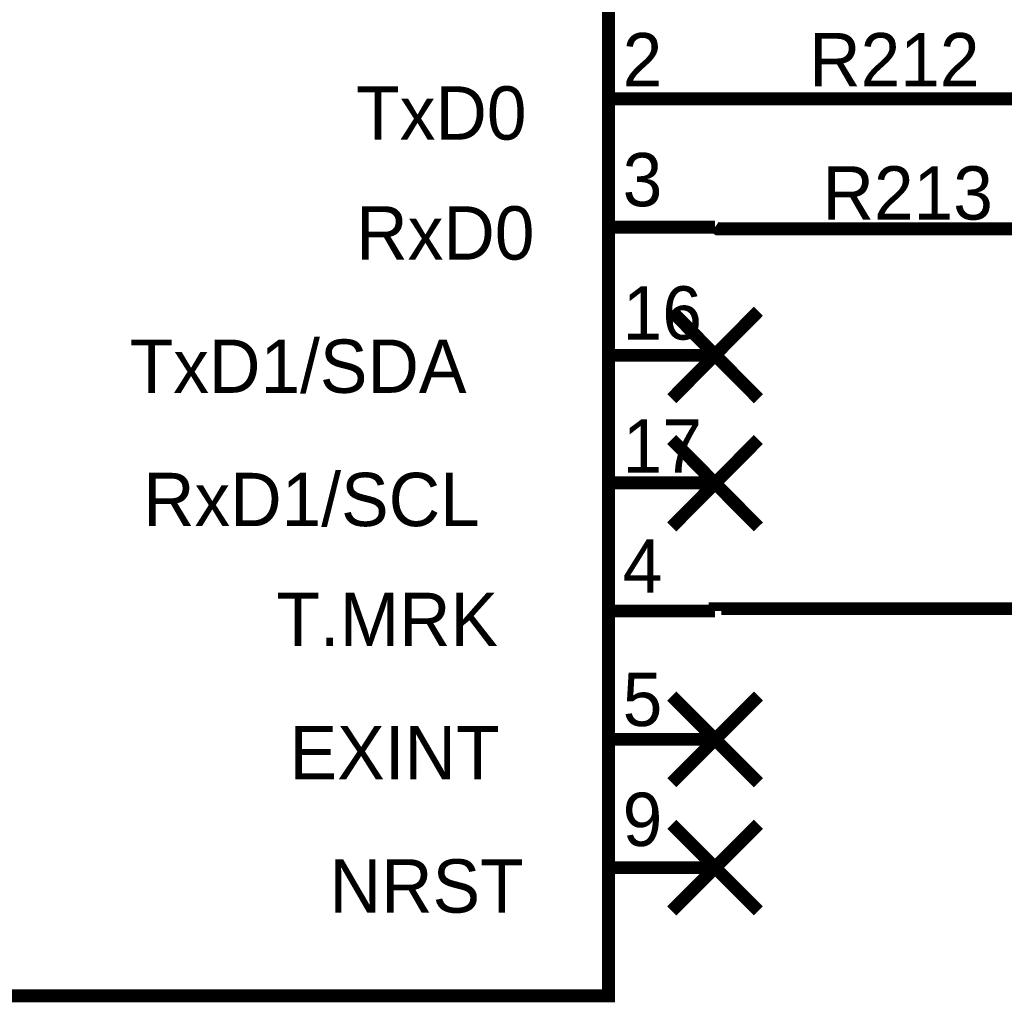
# Model space of a CAD drawing. Header units: inches. Extents: x 0 to 292, y 0 to 193.
# Tile 57 of 112: x 168 to 191, y 90 to 113. Entities that reach past the tile are written whole.
import ezdxf

# ---------------------------------------------------------------- set-up
doc = ezdxf.new("R2010")
doc.units = ezdxf.units.IN
doc.layers.add('Sheet', color=255, linetype='Continuous')

msp = doc.modelspace()

# ---------------------------------------------------------------- linework, layer by layer
at = {"layer": 'Sheet'}
msp.add_lwpolyline([(159.728, 119.734, 0.3, 0.3, 0), (181.725, 119.734, 0.3, 0.3, 0), (181.725, 89.737, 0.3, 0.3, 0), (159.728, 89.737, 0.3, 0.3, 0), (159.728, 119.734, 0.3, 0.3, 0)], format="xyseb", close=True, dxfattribs=at)
for points in [[(181.686, 110.729, 0.3, 0.3, 0), (184.219, 110.729, 0.3, 0.3, 0)], [(184.219, 110.729, 0.3, 0.3, 0), (189.226, 110.729, 0.3, 0.3, 0)], [(191.759, 110.729, 0.3, 0.3, 0), (189.226, 110.729, 0.3, 0.3, 0)], [(181.686, 107.727, 0.3, 0.3, 0), (184.219, 107.727, 0.3, 0.3, 0)], [(189.226, 107.688, 0.3, 0.3, 0), (184.277, 107.688, 0.3, 0.3, 0), (184.219, 107.727, 0.3, 0.3, 0)], [(191.759, 107.688, 0.3, 0.3, 0), (189.226, 107.688, 0.3, 0.3, 0)], [(183.205, 103.712, 0.3, 0.3, 0), (185.232, 105.759, 0.3, 0.3, 0)], [(183.205, 105.759, 0.3, 0.3, 0), (185.232, 103.712, 0.3, 0.3, 0)], [(181.686, 104.726, 0.3, 0.3, 0), (184.219, 104.726, 0.3, 0.3, 0)], [(183.205, 100.711, 0.3, 0.3, 0), (185.232, 102.757, 0.3, 0.3, 0)], [(183.205, 102.757, 0.3, 0.3, 0), (185.232, 100.711, 0.3, 0.3, 0)], [(181.686, 101.744, 0.3, 0.3, 0), (184.219, 101.744, 0.3, 0.3, 0)], [(181.686, 98.742, 0.3, 0.3, 0), (184.219, 98.742, 0.3, 0.3, 0)], [(184.219, 98.742, 0.3, 0.3, 0), (184.219, 98.8, 0.3, 0.3, 0), (209.781, 98.8, 0.3, 0.3, 0)], [(183.205, 94.727, 0.3, 0.3, 0), (185.232, 96.754, 0.3, 0.3, 0)], [(183.205, 96.754, 0.3, 0.3, 0), (185.232, 94.727, 0.3, 0.3, 0)], [(181.686, 95.74, 0.3, 0.3, 0), (184.219, 95.74, 0.3, 0.3, 0)], [(183.205, 91.725, 0.3, 0.3, 0), (185.232, 93.752, 0.3, 0.3, 0)], [(183.205, 93.752, 0.3, 0.3, 0), (185.232, 91.725, 0.3, 0.3, 0)], [(181.686, 92.739, 0.3, 0.3, 0), (184.219, 92.739, 0.3, 0.3, 0)]]:
    msp.add_lwpolyline(points, format="xyseb", dxfattribs=at)

# ---------------------------------------------------------------- texts
for s, height, p in [('2', 1.247, (182.056, 111.021)), ('R212', 1.2474, (186.42, 111.021)), ('TxD0', 1.2474, (175.821, 109.774)), ('3', 1.247, (182.056, 108.215)), ('R213', 1.2474, (186.732, 107.903)), ('RxD0', 1.2474, (175.821, 106.967)), ('16', 1.2474, (182.056, 105.096)), ('TxD1/SDA', 1.2474, (170.522, 103.849)), ('17', 1.2474, (182.056, 101.978)), ('RxD1/SCL', 1.2474, (170.833, 100.73)), ('4', 1.247, (182.056, 99.171)), ('T.MRK', 1.2474, (173.951, 97.923)), ('5', 1.247, (182.056, 96.052)), ('EXINT', 1.2474, (174.262, 94.805)), ('9', 1.247, (182.056, 93.245)), ('NRST', 1.2474, (175.198, 91.686))]:
    msp.add_text(s, height=height, dxfattribs=at).set_placement(p)

doc.saveas('drawing.dxf')
